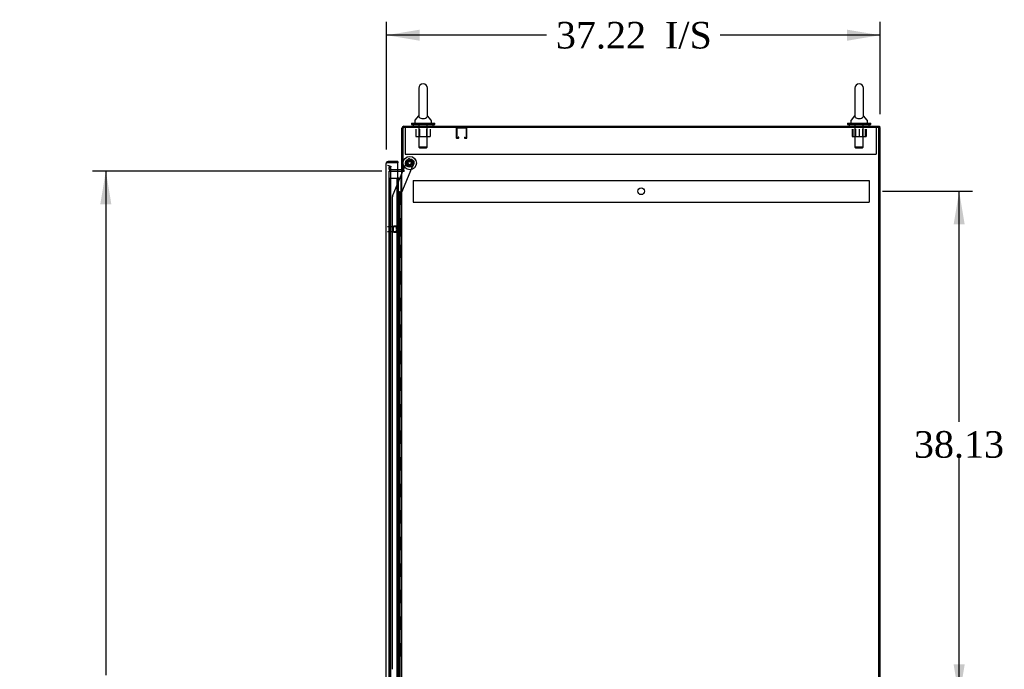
# Model space of a CAD drawing. Header units: inches. Extents: x 2 to 538, y -2 to 358.
# Tile 8 of 10: x 232 to 307, y 182 to 231. Entities that reach past the tile are written whole.
import ezdxf
from ezdxf.enums import TextEntityAlignment as Align
from ezdxf.lldxf.tags import DXFTag

# ---------------------------------------------------------------- set-up
doc = ezdxf.new("R2010")
doc.units = ezdxf.units.IN
doc.header["$MEASUREMENT"] = 0
for name, color, linetype in [('COM53964-5', 7, 'Continuous'), ('COM54746-78', 7, 'Continuous'), ('COM55914', 7, 'Continuous'), ('COM56673-6', 7, 'Continuous'), ('COM56675-2', 7, 'Continuous'), ('COM56676-2', 7, 'Continuous'), ('COM70220', 7, 'Continuous'), ('COM70839-6', 7, 'Continuous'), ('COM71199-6', 7, 'Continuous'), ('COM71208-9', 7, 'Continuous'), ('Default', 7, 'Continuous'), ('NTS18024', 7, 'Continuous'), ('NTS18147', 7, 'Continuous'), ('ROL87452', 7, 'Continuous'), ('RVT17786', 7, 'Continuous'), ('SCS86414', 7, 'Continuous'), ('STD26122', 7, 'Continuous'), ('WAF25376', 7, 'Continuous'), ('WAF25377', 7, 'Continuous'), ('WAM254785', 7, 'Continuous'), ('WAM30038', 7, 'Continuous')]:
    doc.layers.add(name, color=color, linetype=linetype)
doc.styles.add('SEACAD_Times_New_Roman', font='times.ttf')
tags = doc.linetypes.add('HIDDEN2', pattern=[0.1875, 0.125, -0.0625]).pattern_tags.tags
tags[6:7] = [DXFTag(74, 4), DXFTag(75, 0), DXFTag(340, '0'), DXFTag(46, 0.0), DXFTag(50, 0.0), DXFTag(44, 0.0), DXFTag(45, 0.0)]
tags[4:5] = [DXFTag(74, 4), DXFTag(75, 0), DXFTag(340, '0'), DXFTag(46, 0.0), DXFTag(50, 0.0), DXFTag(44, 0.0), DXFTag(45, 0.0)]
doc.dimstyles.new('HAMMOND_(STH_-_540x360)', dxfattribs={"dimtxt": 2, "dimasz": 2.5, "dimexe": 1, "dimexo": 1, "dimgap": 0.5, "dimtad": 0, "dimtih": 1, "dimtoh": 1, "dimzin": 0, "dimdsep": 46, "dimtxsty": 'SEACAD_Times_New_Roman', "dimblk1": '_SE_FILLED', "dimblk2": '_SE_FILLED', "dimsah": 1, "dimcen": 1, "dimadec": 0, "dimazin": 0, "dimtfac": 0.8, "dimtofl": 0, "dimtmove": 0, "dimatfit": 3, "dimfxl": 1, "dimtolj": 1, "dimtzin": 0, "dimarcsym": 0})

# ---------------------------------------------------------------- blocks, each defined once
blk = doc.blocks.new('SE3')
at = {"layer": 'COM53964-5', "color": 7, "linetype": 'HIDDEN2'}
for p, q in [((261.968, 218.697), (261.968, 218.559)), ((261.968, 218.697), (296.343, 218.697)), ((261.968, 218.559), (261.968, 217.21)), ((296.343, 218.697), (296.343, 218.559)), ((296.343, 218.559), (296.343, 217.21)), ((261.968, 217.21), (261.968, 217.072)), ((261.968, 217.072), (296.343, 217.072)), ((296.343, 217.21), (296.343, 217.072))]:
    blk.add_line(p, q, dxfattribs=at)
blk.add_circle((279.155, 217.885), 0.25, dxfattribs=at)
at = {"layer": 'COM54746-78', "color": 7, "linetype": 'HIDDEN2'}
for p, q in [((260.222, 218.862), (260.747, 218.862)), ((260.222, 140.862), (260.222, 218.862)), ((260.747, 218.862), (260.772, 218.862)), ((260.765, 218.871), (260.765, 218.897)), ((260.765, 218.897), (260.815, 218.897)), ((260.815, 218.871), (260.765, 218.871)), ((260.772, 140.862), (260.772, 218.862)), ((260.827, 218.862), (260.772, 218.862)), ((260.777, 218.871), (260.777, 140.862)), ((260.815, 218.897), (260.84, 218.897)), ((260.815, 218.871), (260.84, 218.871)), ((260.827, 218.862), (260.868, 218.862)), ((260.827, 217.862), (260.827, 218.862)), ((260.84, 218.897), (260.89, 218.897)), ((260.89, 218.871), (260.84, 218.871)), ((260.868, 218.862), (261.063, 218.862)), ((260.868, 217.862), (260.868, 218.862)), ((260.877, 140.862), (260.877, 218.871)), ((260.89, 218.897), (260.89, 218.871)), ((261.063, 218.862), (261.125, 218.862)), ((261.063, 140.862), (261.063, 218.862)), ((260.772, 217.862), (260.827, 217.862)), ((260.816, 217.862), (260.944, 217.862)), ((260.816, 216.862), (260.816, 217.862)), ((260.913, 216.862), (260.913, 217.862)), ((260.939, 217.862), (260.939, 216.862)), ((260.944, 216.862), (260.944, 217.862)), ((260.772, 216.862), (260.827, 216.862)), ((260.816, 216.862), (260.944, 216.862)), ((260.827, 215.862), (260.827, 216.862)), ((260.868, 215.862), (260.868, 216.862)), ((260.772, 215.862), (260.827, 215.862)), ((260.816, 215.862), (260.944, 215.862)), ((260.816, 214.862), (260.816, 215.862)), ((260.913, 214.862), (260.913, 215.862)), ((260.939, 215.862), (260.939, 214.862)), ((260.944, 214.862), (260.944, 215.862)), ((260.772, 214.862), (260.827, 214.862)), ((260.816, 214.862), (260.944, 214.862)), ((260.827, 213.862), (260.827, 214.862)), ((260.868, 213.862), (260.868, 214.862)), ((260.772, 213.862), (260.827, 213.862)), ((260.816, 213.862), (260.944, 213.862)), ((260.816, 212.862), (260.816, 213.862)), ((260.913, 212.862), (260.913, 213.862)), ((260.939, 213.862), (260.939, 212.862)), ((260.944, 212.862), (260.944, 213.862)), ((260.772, 212.862), (260.827, 212.862)), ((260.816, 212.862), (260.944, 212.862)), ((260.827, 211.862), (260.827, 212.862)), ((260.868, 211.862), (260.868, 212.862)), ((260.772, 211.862), (260.827, 211.862)), ((260.816, 211.862), (260.944, 211.862)), ((260.816, 210.862), (260.816, 211.862)), ((260.913, 210.862), (260.913, 211.862)), ((260.939, 211.862), (260.939, 210.862)), ((260.944, 210.862), (260.944, 211.862)), ((260.772, 210.862), (260.827, 210.862)), ((260.816, 210.862), (260.944, 210.862)), ((260.827, 209.862), (260.827, 210.862)), ((260.868, 209.862), (260.868, 210.862)), ((260.772, 209.862), (260.827, 209.862)), ((260.816, 209.862), (260.944, 209.862)), ((260.816, 208.862), (260.816, 209.862)), ((260.913, 208.862), (260.913, 209.862)), ((260.939, 209.862), (260.939, 208.862)), ((260.944, 208.862), (260.944, 209.862)), ((260.772, 208.862), (260.827, 208.862)), ((260.816, 208.862), (260.944, 208.862)), ((260.827, 207.862), (260.827, 208.862)), ((260.868, 207.862), (260.868, 208.862)), ((260.772, 207.862), (260.827, 207.862)), ((260.816, 207.862), (260.944, 207.862)), ((260.816, 206.862), (260.816, 207.862)), ((260.913, 206.862), (260.913, 207.862)), ((260.939, 207.862), (260.939, 206.862)), ((260.944, 206.862), (260.944, 207.862)), ((260.772, 206.862), (260.827, 206.862)), ((260.816, 206.862), (260.944, 206.862)), ((260.827, 205.862), (260.827, 206.862)), ((260.868, 205.862), (260.868, 206.862)), ((260.772, 205.862), (260.827, 205.862)), ((260.816, 205.862), (260.944, 205.862)), ((260.816, 204.862), (260.816, 205.862)), ((260.913, 204.862), (260.913, 205.862)), ((260.939, 205.862), (260.939, 204.862)), ((260.944, 204.862), (260.944, 205.862)), ((260.772, 204.862), (260.827, 204.862)), ((260.816, 204.862), (260.944, 204.862)), ((260.827, 203.862), (260.827, 204.862)), ((260.868, 203.862), (260.868, 204.862)), ((260.772, 203.862), (260.827, 203.862)), ((260.816, 203.862), (260.944, 203.862)), ((260.816, 202.862), (260.816, 203.862)), ((260.913, 202.862), (260.913, 203.862)), ((260.939, 203.862), (260.939, 202.862)), ((260.944, 202.862), (260.944, 203.862)), ((260.772, 202.862), (260.827, 202.862)), ((260.816, 202.862), (260.944, 202.862)), ((260.827, 201.862), (260.827, 202.862)), ((260.868, 201.862), (260.868, 202.862)), ((260.772, 201.862), (260.827, 201.862)), ((260.816, 201.862), (260.944, 201.862)), ((260.816, 200.862), (260.816, 201.862)), ((260.913, 200.862), (260.913, 201.862)), ((260.939, 201.862), (260.939, 200.862)), ((260.944, 200.862), (260.944, 201.862)), ((260.772, 200.862), (260.827, 200.862)), ((260.816, 200.862), (260.944, 200.862)), ((260.827, 199.862), (260.827, 200.862)), ((260.868, 199.862), (260.868, 200.862)), ((260.772, 199.862), (260.827, 199.862)), ((260.816, 199.862), (260.944, 199.862)), ((260.816, 198.862), (260.816, 199.862)), ((260.913, 198.862), (260.913, 199.862)), ((260.939, 199.862), (260.939, 198.862)), ((260.944, 198.862), (260.944, 199.862)), ((260.772, 198.862), (260.827, 198.862)), ((260.816, 198.862), (260.944, 198.862)), ((260.827, 197.862), (260.827, 198.862)), ((260.868, 197.862), (260.868, 198.862)), ((260.772, 197.862), (260.827, 197.862)), ((260.816, 197.862), (260.944, 197.862)), ((260.816, 196.862), (260.816, 197.862)), ((260.913, 196.862), (260.913, 197.862)), ((260.939, 197.862), (260.939, 196.862)), ((260.944, 196.862), (260.944, 197.862)), ((260.772, 196.862), (260.827, 196.862)), ((260.816, 196.862), (260.944, 196.862)), ((260.827, 195.862), (260.827, 196.862)), ((260.868, 195.862), (260.868, 196.862)), ((260.772, 195.862), (260.827, 195.862)), ((260.816, 195.862), (260.944, 195.862)), ((260.816, 194.862), (260.816, 195.862)), ((260.913, 194.862), (260.913, 195.862)), ((260.939, 195.862), (260.939, 194.862)), ((260.944, 194.862), (260.944, 195.862)), ((260.772, 194.862), (260.827, 194.862)), ((260.816, 194.862), (260.944, 194.862)), ((260.827, 193.862), (260.827, 194.862)), ((260.868, 193.862), (260.868, 194.862)), ((260.772, 193.862), (260.827, 193.862)), ((260.816, 193.862), (260.944, 193.862)), ((260.816, 192.862), (260.816, 193.862)), ((260.913, 192.862), (260.913, 193.862)), ((260.939, 193.862), (260.939, 192.862)), ((260.944, 192.862), (260.944, 193.862)), ((260.772, 192.862), (260.827, 192.862)), ((260.816, 192.862), (260.944, 192.862)), ((260.827, 191.862), (260.827, 192.862)), ((260.868, 191.862), (260.868, 192.862)), ((260.772, 191.862), (260.827, 191.862)), ((260.816, 191.862), (260.944, 191.862)), ((260.816, 190.862), (260.816, 191.862)), ((260.913, 190.862), (260.913, 191.862)), ((260.939, 191.862), (260.939, 190.862)), ((260.944, 190.862), (260.944, 191.862)), ((260.772, 190.862), (260.827, 190.862)), ((260.816, 190.862), (260.944, 190.862)), ((260.827, 189.862), (260.827, 190.862)), ((260.868, 189.862), (260.868, 190.862)), ((260.772, 189.862), (260.827, 189.862)), ((260.816, 189.862), (260.944, 189.862)), ((260.816, 188.862), (260.816, 189.862)), ((260.913, 188.862), (260.913, 189.862)), ((260.939, 189.862), (260.939, 188.862)), ((260.944, 188.862), (260.944, 189.862)), ((260.772, 188.862), (260.827, 188.862)), ((260.816, 188.862), (260.944, 188.862)), ((260.827, 187.862), (260.827, 188.862)), ((260.868, 187.862), (260.868, 188.862)), ((260.772, 187.862), (260.827, 187.862)), ((260.816, 187.862), (260.944, 187.862)), ((260.816, 186.862), (260.816, 187.862)), ((260.913, 186.862), (260.913, 187.862)), ((260.939, 187.862), (260.939, 186.862)), ((260.944, 186.862), (260.944, 187.862)), ((260.772, 186.862), (260.827, 186.862)), ((260.816, 186.862), (260.944, 186.862)), ((260.827, 185.862), (260.827, 186.862)), ((260.868, 185.862), (260.868, 186.862)), ((260.772, 185.862), (260.827, 185.862)), ((260.816, 185.862), (260.944, 185.862)), ((260.816, 184.862), (260.816, 185.862)), ((260.913, 184.862), (260.913, 185.862)), ((260.939, 185.862), (260.939, 184.862)), ((260.944, 184.862), (260.944, 185.862)), ((260.772, 184.862), (260.827, 184.862)), ((260.816, 184.862), (260.944, 184.862)), ((260.827, 183.862), (260.827, 184.862)), ((260.868, 183.862), (260.868, 184.862)), ((260.772, 183.862), (260.827, 183.862)), ((260.816, 183.862), (260.944, 183.862)), ((260.816, 182.862), (260.816, 183.862)), ((260.913, 182.862), (260.913, 183.862)), ((260.939, 183.862), (260.939, 182.862)), ((260.944, 182.862), (260.944, 183.862)), ((260.772, 182.862), (260.827, 182.862)), ((260.816, 182.862), (260.944, 182.862)), ((260.827, 181.862), (260.827, 182.862)), ((260.868, 181.862), (260.868, 182.862))]:
    blk.add_line(p, q, dxfattribs=at)
at = {"layer": 'COM55914', "color": 7, "linetype": 'HIDDEN2'}
for p, q in [((265.22, 222.645), (265.22, 221.918)), ((265.26, 222.645), (265.26, 221.918)), ((265.99, 222.648), (265.263, 222.648)), ((265.368, 221.918), (265.368, 221.969)), ((265.408, 221.969), (265.368, 221.969)), ((265.408, 221.918), (265.408, 221.969)), ((265.845, 221.969), (265.845, 221.918)), ((265.845, 221.969), (265.885, 221.969)), ((265.885, 221.969), (265.885, 221.918)), ((265.993, 221.918), (265.993, 222.645)), ((266.033, 221.918), (266.033, 222.645)), ((265.263, 221.915), (265.365, 221.915)), ((265.263, 221.875), (265.365, 221.875)), ((265.888, 221.915), (265.99, 221.915)), ((265.888, 221.875), (265.99, 221.875))]:
    blk.add_line(p, q, dxfattribs=at)
for centre, radius, start, end in [((265.263, 222.645), 0.043, 90, 180), ((265.99, 222.645), 0.043, 0, 90), ((265.263, 222.645), 0.003, 90, 180), ((265.99, 222.645), 0.003, 0, 90), ((265.263, 221.918), 0.043, 180, 270), ((265.263, 221.918), 0.003, 180, 270), ((265.365, 221.918), 0.003, 270, 0), ((265.365, 221.918), 0.043, 270, 0), ((265.888, 221.918), 0.043, 180, 270), ((265.888, 221.918), 0.003, 180, 270), ((265.99, 221.918), 0.003, 270, 0), ((265.99, 221.918), 0.043, 270, 0)]:
    blk.add_arc(centre, radius, start, end, dxfattribs=at)
at = {"layer": 'COM56673-6', "color": 7, "linetype": 'HIDDEN2'}
blk.add_line((297.09, 132.818), (297.09, 222.688), dxfattribs=at)
at = {"layer": 'COM56673-6', "color": 7, "linetype": 'Continuous'}
for p, q in [((297.185, 222.688), (297.125, 222.688)), ((297.185, 132.818), (297.185, 222.688))]:
    blk.add_line(p, q, dxfattribs=at)
at = {"layer": 'COM56675-2', "color": 7, "linetype": 'Continuous'}
for p, q in [((261.268, 222.783), (297.125, 222.783)), ((297.125, 222.783), (297.125, 222.688)), ((261.125, 219.438), (261.125, 222.64)), ((261.077, 219.503), (260.813, 219.503)), ((261.22, 219.438), (261.125, 219.438))]:
    blk.add_line(p, q, dxfattribs=at)
at = {"layer": 'COM56675-2', "color": 7, "linetype": 'HIDDEN2'}
for p, q in [((260.16, 219.576), (260.2, 219.804)), ((260.2, 219.804), (260.294, 219.788)), ((260.294, 219.788), (260.253, 219.559)), ((260.158, 219.558), (260.16, 219.576)), ((260.253, 219.559), (260.254, 219.541)), ((260.813, 219.503), (260.301, 219.503))]:
    blk.add_line(p, q, dxfattribs=at)
at = {"layer": 'COM56675-2', "color": 7, "linetype": 'Continuous'}
for centre, radius, start, end in [((261.268, 222.64), 0.143, 90, 180), ((261.077, 219.551), 0.048, 270, 0), ((261.077, 219.551), 0.143, 270, 307.79488)]:
    blk.add_arc(centre, radius, start, end, dxfattribs=at)
at = {"layer": 'COM56675-2', "color": 7, "linetype": 'HIDDEN2'}
for centre, radius, start, end in [((261.268, 222.64), 0.048, 90, 180), ((260.301, 219.551), 0.143, 177.21316, 270), ((260.301, 219.551), 0.048, 191.96668, 270)]:
    blk.add_arc(centre, radius, start, end, dxfattribs=at)
at = {"layer": 'COM56676-2', "color": 7, "linetype": 'HIDDEN2'}
for p, q in [((261.378, 222.688), (261.378, 222.503)), ((296.878, 222.688), (296.878, 222.503)), ((261.378, 222.503), (261.378, 220.688)), ((296.878, 222.503), (296.878, 220.688)), ((261.378, 220.688), (296.878, 220.688))]:
    blk.add_line(p, q, dxfattribs=at)
at = {"layer": 'COM70220', "color": 7, "linetype": 'HIDDEN2'}
for p, q in [((260.283, 219.328), (260.283, 219.578)), ((260.283, 140.396), (260.283, 219.328))]:
    blk.add_line(p, q, dxfattribs=at)
blk.add_arc((260.033, 219.578), 0.25, 0, 90, dxfattribs=at)
at = {"layer": 'COM70839-6', "color": 7, "linetype": 'HIDDEN2'}
for p, q in [((260.94, 217.389), (262.039, 220.045)), ((261.213, 219.438), (261.549, 220.249)), ((261.712, 220.316), (261.972, 220.209)), ((260.418, 217.518), (261.201, 219.408)), ((260.422, 181.887), (260.408, 217.47)), ((260.953, 180.513), (260.94, 217.389))]:
    blk.add_line(p, q, dxfattribs=at)
at = {"layer": 'COM70839-6', "color": 7, "linetype": 'Continuous'}
blk.add_line((261.201, 219.408), (261.213, 219.438), dxfattribs=at)
at = {"layer": 'COM70839-6', "color": 7, "linetype": 'HIDDEN2'}
blk.add_circle((261.72, 220.009), 0.129, dxfattribs=at)
for centre, start, end in [((261.664, 220.201), 67.50917, 157.50917), ((261.924, 220.093), 337.50917, 67.50917), ((260.533, 217.47), 157.50917, 180.02117)]:
    blk.add_arc(centre, 0.125, start, end, dxfattribs=at)
at = {"layer": 'COM71199-6', "color": 7, "linetype": 'Continuous'}
for p, q in [((259.938, 219.986), (259.938, 219.985)), ((259.938, 139.739), (259.938, 219.985)), ((259.938, 219.985), (259.938, 219.985)), ((259.938, 219.985), (259.938, 219.985)), ((260.018, 220.033), (259.968, 220.072)), ((260.081, 220.033), (259.968, 220.033)), ((260.081, 220.033), (260.018, 220.033)), ((260.813, 220.128), (260.081, 220.128)), ((260.081, 220.033), (260.081, 220.033)), ((260.813, 220.033), (260.081, 220.033)), ((260.813, 220.033), (260.081, 220.033)), ((260.813, 220.128), (260.813, 220.033)), ((260.813, 139.691), (260.813, 220.033))]:
    blk.add_line(p, q, dxfattribs=at)
for start, end in [(142.49641, 179.84393), (179.92383, 180), (90, 142.49641)]:
    blk.add_arc((260.081, 219.985), 0.143, start, end, dxfattribs=at)
blk.add_open_spline([(259.968, 220.033), (259.958, 220.025), (259.951, 220.017), (259.943, 220.005), (259.941, 220.001), (259.939, 219.993), (259.938, 219.989), (259.938, 219.985)], degree=3, knots=[0, 0, 0, 0, 0.5, 0.5, 0.75, 0.75, 1, 1, 1, 1], dxfattribs=at)
at = {"layer": 'COM71208-9', "color": 7, "linetype": 'Continuous'}
for p, q in [((297.125, 222.688), (261.22, 222.688)), ((261.22, 219.438), (261.22, 222.688)), ((297.125, 132.818), (297.125, 222.688)), ((260.813, 219.408), (261.077, 219.408)), ((261.125, 219.408), (261.077, 219.408)), ((261.125, 219.408), (261.268, 219.408)), ((261.125, 140.098), (261.125, 219.408)), ((261.298, 219.438), (261.22, 219.438)), ((261.268, 219.408), (261.298, 219.408))]:
    blk.add_line(p, q, dxfattribs=at)
at = {"layer": 'COM71208-9', "color": 7, "linetype": 'HIDDEN2'}
for p, q in [((260.158, 219.408), (260.813, 219.408)), ((260.158, 140.098), (260.158, 219.408))]:
    blk.add_line(p, q, dxfattribs=at)
at = {"layer": 'COM71208-9', "color": 7, "linetype": 'Continuous'}
blk.add_arc((261.298, 219.423), 0.015, 270, 90, dxfattribs=at)
at = {"layer": 'NTS18024', "color": 7, "linetype": 'HIDDEN2'}
for p, q in [((262.187, 222.563), (262.187, 222.018)), ((262.187, 222.018), (262.459, 222.018)), ((262.459, 222.563), (262.459, 222.018)), ((262.459, 222.018), (262.985, 222.018)), ((262.985, 222.563), (262.985, 222.018)), ((262.985, 222.018), (263.26, 222.018)), ((263.26, 222.563), (263.26, 222.018)), ((295.059, 222.563), (295.059, 222.018)), ((295.059, 222.018), (295.331, 222.018)), ((295.129, 222.563), (295.129, 222.018)), ((295.331, 222.563), (295.331, 222.018)), ((295.331, 222.018), (295.857, 222.018)), ((295.598, 222.563), (295.598, 222.018)), ((295.857, 222.563), (295.857, 222.018)), ((295.857, 222.018), (296.132, 222.018)), ((296.059, 222.563), (296.059, 222.018)), ((296.132, 222.563), (296.132, 222.018))]:
    blk.add_line(p, q, dxfattribs=at)
at = {"layer": 'NTS18147', "color": 7, "linetype": 'HIDDEN2'}
for p, q in [((260.503, 214.813), (260.503, 215.253)), ((260.94, 215.253), (260.503, 215.253)), ((260.94, 215.528), (260.94, 215.533)), ((261.003, 215.533), (260.94, 215.533)), ((260.94, 215.528), (260.94, 215.34)), ((260.94, 215.528), (261.003, 215.528)), ((260.94, 215.34), (260.94, 215.222)), ((261.003, 215.34), (260.94, 215.34)), ((261.003, 215.528), (261.003, 215.533)), ((261.003, 215.222), (261.003, 215.34)), ((261.065, 215.38), (261.065, 215.434)), ((260.503, 214.813), (260.94, 214.813)), ((260.94, 215.222), (260.94, 214.844)), ((260.94, 215.222), (261.003, 215.222)), ((260.94, 214.844), (260.94, 214.727)), ((261.003, 214.844), (260.94, 214.844)), ((260.94, 214.727), (260.94, 214.538)), ((260.94, 214.727), (261.003, 214.727)), ((260.94, 214.538), (260.94, 214.533)), ((261.003, 214.538), (260.94, 214.538)), ((260.94, 214.533), (261.003, 214.533)), ((261.003, 214.727), (261.003, 214.844)), ((261.003, 214.538), (261.003, 214.533)), ((261.065, 214.632), (261.065, 214.687))]:
    blk.add_line(p, q, dxfattribs=at)
blk.add_arc((260.747, 215.033), 0.318, 323.63381, 36.36619, dxfattribs=at)
for centre, start_param, end_param in [((260.747, 215.434), 2.506883, 3.776302), ((260.747, 215.38), 2.506883, 3.141593), ((260.747, 214.687), 3.141593, 3.776302), ((260.747, 214.632), 2.506883, 3.776302)]:
    blk.add_ellipse(centre, major_axis=(-0.318, 0), ratio=0.5, start_param=start_param, end_param=end_param, dxfattribs=at)
at = {"layer": 'ROL87452', "color": 7, "linetype": 'HIDDEN2'}
for radius in [0.5, 0.206]:
    blk.add_circle((261.72, 220.009), radius, dxfattribs=at)
at = {"layer": 'RVT17786', "color": 7, "linetype": 'HIDDEN2'}
blk.add_circle((261.72, 220.009), 0.217, dxfattribs=at)
at = {"layer": 'SCS86414', "color": 7, "linetype": 'Continuous'}
for p, q in [((262.391, 225.648), (262.391, 223.577)), ((263.053, 223.577), (263.053, 225.648)), ((295.263, 225.648), (295.263, 223.577)), ((295.925, 223.577), (295.925, 225.648)), ((262.382, 223.567), (262.111, 223.241)), ((263.333, 223.241), (263.062, 223.568)), ((295.254, 223.567), (294.983, 223.241)), ((296.205, 223.241), (295.934, 223.568)), ((262.097, 223.202), (262.097, 223.083)), ((263.347, 223.083), (263.347, 223.202)), ((294.969, 223.202), (294.969, 223.083)), ((296.219, 223.083), (296.219, 223.202))]:
    blk.add_line(p, q, dxfattribs=at)
at = {"layer": 'SCS86414', "color": 7, "linetype": 'HIDDEN2'}
for p, q in [((262.41, 223.023), (262.41, 221.208)), ((263.034, 221.208), (263.034, 223.023)), ((295.282, 223.023), (295.282, 221.208)), ((295.906, 221.208), (295.906, 223.023)), ((263.034, 221.208), (262.41, 221.208)), ((262.41, 221.208), (262.47, 221.148)), ((262.974, 221.148), (263.034, 221.208)), ((295.906, 221.208), (295.282, 221.208)), ((295.282, 221.208), (295.342, 221.148)), ((295.846, 221.148), (295.906, 221.208)), ((262.47, 221.148), (262.974, 221.148)), ((295.342, 221.148), (295.846, 221.148))]:
    blk.add_line(p, q, dxfattribs=at)
at = {"layer": 'SCS86414', "color": 7, "linetype": 'Continuous'}
for centre, radius, start, end in [((262.722, 225.648), 0.331, 0, 180), ((295.594, 225.648), 0.331, 0, 180), ((262.157, 223.202), 0.06, 140.32138, 180), ((262.157, 223.083), 0.06, 180, 270), ((263.287, 223.083), 0.06, 270, 0), ((263.287, 223.202), 0.06, 0, 39.67862), ((295.029, 223.202), 0.06, 140.32138, 180), ((295.029, 223.083), 0.06, 180, 270), ((296.159, 223.083), 0.06, 270, 0), ((296.159, 223.202), 0.06, 0, 39.67862)]:
    blk.add_arc(centre, radius, start, end, dxfattribs=at)
for points, knots in [([(262.391, 223.571), (262.391, 223.563), (262.392, 223.552), (262.401, 223.515), (262.414, 223.487), (262.464, 223.434), (262.501, 223.41), (262.602, 223.374), (262.666, 223.363), (262.796, 223.365), (262.858, 223.378), (262.955, 223.416), (262.989, 223.441), (263.035, 223.494), (263.046, 223.523), (263.052, 223.557), (263.053, 223.566), (263.053, 223.573)], [0.2199913, 0.2199913, 0.2199913, 0.2199913, 0.25, 0.25, 0.3125, 0.3125, 0.375, 0.375, 0.4375, 0.4375, 0.5, 0.5, 0.5625, 0.5625, 0.625, 0.625, 0.6514654, 0.6514654, 0.6514654, 0.6514654]), ([(295.263, 223.571), (295.263, 223.563), (295.264, 223.552), (295.273, 223.515), (295.286, 223.487), (295.336, 223.434), (295.373, 223.41), (295.474, 223.374), (295.538, 223.363), (295.668, 223.365), (295.73, 223.378), (295.827, 223.416), (295.861, 223.441), (295.907, 223.494), (295.918, 223.523), (295.924, 223.555), (295.925, 223.563), (295.925, 223.57)], [0.2199913, 0.2199913, 0.2199913, 0.2199913, 0.25, 0.25, 0.3125, 0.3125, 0.375, 0.375, 0.4375, 0.4375, 0.5, 0.5, 0.5625, 0.5625, 0.625, 0.625, 0.6470009, 0.6470009, 0.6470009, 0.6470009])]:
    blk.add_open_spline(points, degree=3, knots=knots, dxfattribs=at)
at = {"layer": 'STD26122', "color": 7, "linetype": 'HIDDEN2'}
for p, q in [((260.998, 215.218), (260.033, 215.218)), ((260.033, 214.848), (260.998, 214.848)), ((260.998, 215.218), (260.998, 214.848)), ((261.033, 215.183), (260.998, 215.218)), ((260.998, 214.848), (261.033, 214.883)), ((261.033, 214.883), (261.033, 215.183))]:
    blk.add_line(p, q, dxfattribs=at)
at = {"layer": 'WAF25376', "color": 7, "linetype": 'HIDDEN2'}
for radius in [0.315, 0.14]:
    blk.add_circle((261.72, 220.009), radius, dxfattribs=at)
at = {"layer": 'WAF25377', "color": 7, "linetype": 'Continuous'}
for p, q in [((261.847, 223.023), (263.597, 223.023)), ((261.847, 223.023), (261.847, 222.908)), ((261.847, 222.908), (263.597, 222.908)), ((263.597, 222.908), (263.597, 223.023)), ((294.719, 223.023), (296.469, 223.023)), ((294.719, 223.023), (294.719, 222.908)), ((294.719, 222.908), (296.469, 222.908)), ((296.469, 222.908), (296.469, 223.023))]:
    blk.add_line(p, q, dxfattribs=at)
at = {"layer": 'WAM254785', "color": 7, "linetype": 'Continuous'}
for p, q in [((261.972, 222.908), (261.972, 222.783)), ((263.472, 222.783), (263.472, 222.908)), ((294.844, 222.908), (294.844, 222.783)), ((296.344, 222.783), (296.344, 222.908))]:
    blk.add_line(p, q, dxfattribs=at)
at = {"layer": 'WAM30038', "color": 7, "linetype": 'HIDDEN2'}
for p, q in [((260.727, 215.207), (260.727, 215.261)), ((260.791, 215.408), (260.791, 214.658)), ((260.815, 215.408), (260.791, 215.408)), ((260.815, 215.408), (260.815, 214.658)), ((260.772, 215.235), (260.727, 215.207)), ((260.727, 215.182), (260.772, 215.21)), ((260.727, 215.207), (260.743, 215.194)), ((260.727, 215.051), (260.727, 215.182)), ((260.772, 215.051), (260.727, 215.051)), ((260.727, 214.884), (260.727, 215.016)), ((260.727, 215.016), (260.772, 215.016)), ((260.772, 214.856), (260.727, 214.884)), ((260.743, 214.872), (260.727, 214.859)), ((260.727, 214.805), (260.727, 214.859)), ((260.727, 214.859), (260.772, 214.831)), ((260.743, 215.194), (260.782, 215.219)), ((260.782, 214.848), (260.743, 214.872)), ((260.791, 214.658), (260.815, 214.658))]:
    blk.add_line(p, q, dxfattribs=at)
for centre, radius, start, end in [((260.207, 215.936), 0.85, 311.70584, 313.44931), ((260.773, 215.033), 0.0181, 1.77183, 93.07302), ((260.773, 215.034), 0.0182, 267.1609, 357.99424), ((260.204, 214.127), 0.854, 46.55474, 48.29011)]:
    blk.add_arc(centre, radius, start, end, dxfattribs=at)
for points, knots in [([(260.727, 215.261), (260.74, 215.273), (260.753, 215.284), (260.766, 215.296), (260.768, 215.298), (260.77, 215.3), (260.772, 215.301)], [0, 0, 0, 0, 0.858552, 0.858552, 0.858552, 1, 1, 1, 1]), ([(260.772, 214.765), (260.77, 214.767), (260.768, 214.769), (260.766, 214.77), (260.753, 214.782), (260.74, 214.793), (260.727, 214.805)], [0, 0, 0, 0, 0.141448, 0.141448, 0.141448, 1, 1, 1, 1]), ([(260.786, 215.24), (260.785, 215.24), (260.785, 215.24), (260.781, 215.24), (260.777, 215.238), (260.772, 215.235)], [0.4389304, 0.4389304, 0.4389304, 0.4389304, 0.5, 0.5, 1, 1, 1, 1]), ([(260.772, 215.21), (260.774, 215.212), (260.777, 215.213), (260.781, 215.217), (260.783, 215.219), (260.786, 215.223), (260.788, 215.226), (260.791, 215.231), (260.791, 215.233), (260.791, 215.235)], [0, 0, 0, 0, 0.25, 0.25, 0.5, 0.5, 0.75, 0.75, 1, 1, 1, 1]), ([(260.791, 214.831), (260.791, 214.833), (260.791, 214.836), (260.788, 214.841), (260.786, 214.843), (260.781, 214.85), (260.777, 214.853), (260.772, 214.856)], [0, 0, 0, 0, 0.25, 0.25, 0.5, 0.5, 1, 1, 1, 1]), ([(260.772, 214.831), (260.774, 214.83), (260.777, 214.829), (260.781, 214.827), (260.783, 214.826), (260.785, 214.826), (260.785, 214.826), (260.786, 214.826)], [0, 0, 0, 0, 0.25, 0.25, 0.5, 0.5, 0.5626015, 0.5626015, 0.5626015, 0.5626015])]:
    blk.add_open_spline(points, degree=3, knots=knots, dxfattribs=at)
blk = doc.blocks.new('DMBLK5494')
at = {"layer": 'Default', "linetype": 'Continuous'}
for points in [[(303.551, 215.385), (303.134, 217.885), (302.718, 215.385)], [(303.551, 182.255), (302.718, 182.255), (303.134, 179.755)]]:
    blk.add_hatch(color=7, dxfattribs=at).paths.add_polyline_path(points)
at = {"layer": 'Default', "color": 7, "linetype": 'Continuous'}
for p, q in [((297.343, 217.885), (304.134, 217.885)), ((303.134, 200.52), (303.134, 217.885)), ((303.134, 179.755), (303.134, 197.82)), ((280.405, 179.755), (304.134, 179.755))]:
    blk.add_line(p, q, dxfattribs=at)
at = {"layer": 'Default', "color": 7, "linetype": 'Continuous', "style": 'SEACAD_Times_New_Roman'}
blk.add_text('38.13', height=2, dxfattribs=at).set_placement((299.722, 199.82), align=Align.TOP_LEFT)
blk = doc.blocks.new('_SE_FILLED')
at = {"color": 0}
blk.add_line((0, 0), (-1, 0), dxfattribs=at)
blk.add_solid([(0, 0), (-1, -0.1665), (-1, 0.1665), (0, 0)], dxfattribs=at)
blk = doc.blocks.new('DMBLK5509')
at = {"layer": 'Default', "linetype": 'Continuous'}
for points in [[(238.391, 216.908), (239.224, 216.908), (238.808, 219.408)], [(238.391, 142.598), (238.808, 140.098), (239.224, 142.598)]]:
    blk.add_hatch(color=7, dxfattribs=at).paths.add_polyline_path(points)
at = {"layer": 'Default', "color": 7, "linetype": 'Continuous'}
for p, q in [((259.618, 219.408), (237.808, 219.408)), ((238.808, 219.408), (238.808, 181.453)), ((238.808, 172.053), (238.808, 140.098)), ((259.158, 140.098), (237.808, 140.098))]:
    blk.add_line(p, q, dxfattribs=at)
at = {"layer": 'Default', "color": 7, "linetype": 'Continuous', "style": 'SEACAD_Times_New_Roman'}
for s, p in [('79.31', (235.395, 180.753)), ('DOOR', (234.613, 177.753)), ('OPENING', (232.315, 174.753))]:
    blk.add_text(s, height=2, dxfattribs=at).set_placement(p, align=Align.TOP_LEFT)
blk = doc.blocks.new('DMBLK5511')
at = {"layer": 'Default', "linetype": 'Continuous'}
for points in [[(262.468, 230.056), (259.968, 229.639), (262.468, 229.222)], [(294.685, 230.056), (294.685, 229.222), (297.185, 229.639)]]:
    blk.add_hatch(color=7, dxfattribs=at).paths.add_polyline_path(points)
at = {"layer": 'Default', "color": 7, "linetype": 'Continuous'}
for p, q in [((259.968, 221.033), (259.968, 230.639)), ((297.185, 223.688), (297.185, 230.639)), ((272.034, 229.639), (259.968, 229.639)), ((297.185, 229.639), (285.118, 229.639))]:
    blk.add_line(p, q, dxfattribs=at)
at = {"layer": 'Default', "color": 7, "linetype": 'Continuous', "style": 'SEACAD_Times_New_Roman'}
for s, p in [('37.22', (272.734, 230.639)), ('I/S', (280.959, 230.639))]:
    blk.add_text(s, height=2, dxfattribs=at).set_placement(p, align=Align.TOP_LEFT)

msp = doc.modelspace()

# ---------------------------------------------------------------- block references
at = {"layer": 'Default'}
msp.add_blockref('SE3', (0, 0), dxfattribs=at)

# ---------------------------------------------------------------- dimensions: what is measured, and where the dimension line sits
at = {"layer": 'Default', "color": 7, "linetype": 'Continuous'}
dim = msp.add_linear_dim(base=(259.968, 229.639), p1=(297.185, 222.688), p2=(259.968, 220.033), text='\\A1;<> I/S', dimstyle='HAMMOND_(STH_-_540x360)', dxfattribs=at)
dim.commit()
dim.dimension.update_dxf_attribs({"geometry": 'DMBLK5511', "text_midpoint": (278.576, 229.639), "dimtype": 160})
for base, p1, p2, text, picture, middle in [((238.808, 140.098), (260.618, 219.408), (261.077, 140.098), '\\A1;<>\\PDOOR\\XOPENING', 'DMBLK5509', (238.808, 179.753)), ((303.134, 217.885), (279.405, 179.755), (296.343, 217.885), '\\A1;<>', 'DMBLK5494', (303.134, 198.82))]:
    dim = msp.add_linear_dim(base=base, p1=p1, p2=p2, angle=90, text=text, dimstyle='HAMMOND_(STH_-_540x360)', dxfattribs=at)
    dim.commit()
    dim.dimension.update_dxf_attribs({"geometry": picture, "text_midpoint": middle, "dimtype": 160})

doc.saveas('drawing.dxf')
